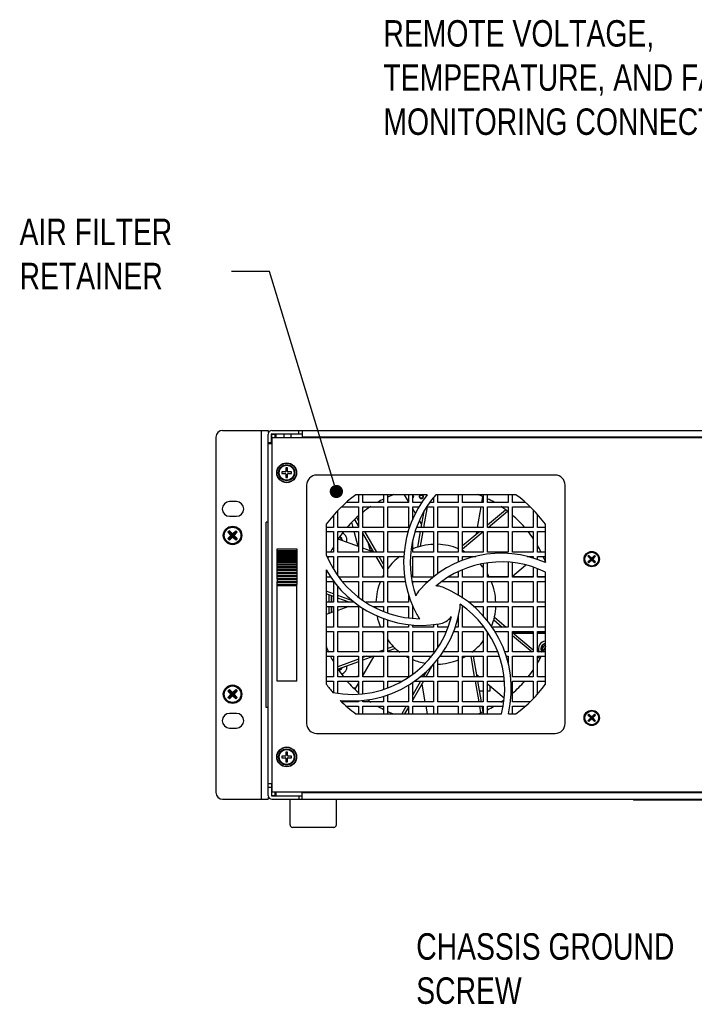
# Model space of a CAD drawing. Header units: inches. Extents: x 0 to 34, y 0 to 22.
# Tile 28 of 31: x 23.8 to 26.9, y 14 to 18.7. Entities that reach past the tile are written whole.
import ezdxf

# ---------------------------------------------------------------- set-up
doc = ezdxf.new("R2010")
doc.units = ezdxf.units.IN
doc.header["$LTSCALE"] = 1.87
doc.header["$MEASUREMENT"] = 0
doc.layers.get('0').update_dxf_attribs({"linetype": 'CONTINUOUS'})
doc.layers.add('COSMETIC', color=7, linetype='CONTINUOUS')
doc.layers.add('DETAIL', color=7, linetype='CONTINUOUS')
doc.styles.get("Standard").update_dxf_attribs({"font": 'txt', "width": 0.8})

msp = doc.modelspace()

# ---------------------------------------------------------------- linework, layer by layer
at = {"color": 7, "linetype": 'CONTINUOUS'}
for p, q in [((24.71718, 16.75801), (24.93218, 16.75801)), ((24.90093, 15.01601), (24.90093, 16.75801)), ((24.94768, 16.70051), (24.94768, 16.74051)), ((24.94918, 16.74051), (24.96468, 16.74051)), ((24.94968, 16.74251), (25.09343, 16.74251)), ((24.96468, 16.72376), (24.96468, 16.74051)), ((24.96968, 16.72376), (24.96968, 16.74236)), ((25.00543, 16.74251), (25.00543, 16.72376)), ((25.03993, 16.74251), (25.03993, 16.72376)), ((25.07768, 16.74251), (25.07768, 16.75801)), ((24.68593, 16.72676), (24.68593, 15.04726)), ((24.93218, 16.70051), (24.94768, 16.70051)), ((24.93218, 15.03351), (24.93218, 16.69551)), ((24.93218, 16.69551), (24.95143, 16.69551)), ((24.99705, 16.56176), (24.99705, 16.55426)), ((25.01343, 16.56176), (24.99705, 16.56176)), ((25.01593, 16.58063), (25.01593, 16.56426)), ((25.02343, 16.58063), (25.01593, 16.58063)), ((25.02343, 16.56426), (25.02343, 16.58063)), ((25.0423, 16.56176), (25.02593, 16.56176)), ((25.0423, 16.55426), (25.0423, 16.56176)), ((24.99705, 16.55426), (25.01343, 16.55426)), ((25.01593, 16.55176), (25.01593, 16.53538)), ((25.01593, 16.53538), (25.02343, 16.53538)), ((25.02343, 16.53538), (25.02343, 16.55176)), ((25.02593, 16.55426), (25.0423, 16.55426)), ((26.28693, 16.54701), (25.16093, 16.54701)), ((25.11393, 16.50001), (25.11393, 15.37401)), ((26.33393, 15.37401), (26.33393, 16.50001)), ((24.78218, 16.42176), (24.75018, 16.42176)), ((25.68324, 16.45451), (25.34631, 16.45451)), ((25.59443, 16.42302), (25.57625, 16.45451)), ((25.68198, 16.45268), (25.68233, 16.45467)), ((26.10154, 16.45451), (25.72393, 16.45451)), ((25.94161, 16.41801), (25.94638, 16.44504)), ((25.62769, 16.3654), (25.61468, 16.38795)), ((25.6551, 16.30026), (25.66827, 16.37494)), ((25.667, 16.30026), (25.68419, 16.39776)), ((25.92085, 16.30026), (25.93804, 16.39776)), ((25.96793, 16.31257), (26.05267, 16.38367)), ((25.97148, 16.30026), (26.06227, 16.37644)), ((24.75018, 16.35226), (24.78218, 16.35226)), ((24.93218, 16.32451), (24.92218, 16.32451)), ((25.33343, 16.30026), (25.32698, 16.32432)), ((25.35893, 16.30749), (25.34132, 16.33798)), ((25.35893, 16.33092), (25.35012, 16.34618)), ((25.65749, 16.31379), (25.64652, 16.3328)), ((24.74948, 16.28426), (24.74192, 16.27671)), ((24.74192, 16.27671), (24.75662, 16.26201)), ((24.7457, 16.24353), (24.78265, 16.28048)), ((24.78265, 16.24353), (24.7457, 16.28048)), ((24.74948, 16.28426), (24.76418, 16.26956)), ((24.77888, 16.28426), (24.76418, 16.26956)), ((24.78643, 16.27671), (24.77173, 16.26201)), ((24.77888, 16.28426), (24.78643, 16.27671)), ((25.20643, 16.31462), (25.20643, 16.1702)), ((25.35773, 16.20955), (25.33885, 16.28001)), ((25.44461, 16.18251), (25.38832, 16.28001)), ((25.63867, 16.20705), (25.65153, 16.28001)), ((25.6512, 16.21069), (25.66342, 16.28001)), ((25.85018, 16.21377), (25.92912, 16.28001)), ((25.85018, 16.19848), (25.94734, 16.28001)), ((25.91523, 16.26835), (25.91728, 16.28001)), ((26.24143, 16.13385), (26.24143, 16.31462)), ((24.75662, 16.26201), (24.74192, 16.24731)), ((24.74948, 16.23976), (24.74192, 16.24731)), ((24.76418, 16.25446), (24.74948, 16.23976)), ((24.75662, 16.26201), (24.77173, 16.26201)), ((24.76418, 16.25446), (24.76418, 16.26956)), ((24.76418, 16.25446), (24.77888, 16.23976)), ((24.77173, 16.26201), (24.78643, 16.24731)), ((24.78643, 16.24731), (24.77888, 16.23976)), ((25.35893, 16.20911), (25.26224, 16.2443)), ((25.43109, 16.18251), (25.37918, 16.27242)), ((25.41509, 16.18867), (25.40432, 16.22888)), ((24.97455, 16.18258), (24.97455, 16.19951)), ((24.97455, 16.19951), (25.0683, 16.19951)), ((24.97455, 16.19008), (25.0683, 16.19008)), ((24.97455, 16.18816), (25.0683, 16.18816)), ((24.97455, 16.18457), (25.0683, 16.18457)), ((25.0683, 16.19951), (25.0683, 16.11179)), ((25.43084, 16.18294), (25.37918, 16.20174)), ((24.97455, 16.16707), (24.97455, 16.18219)), ((24.97455, 16.18219), (25.0683, 16.18219)), ((24.97455, 16.17787), (25.0683, 16.17787)), ((24.97455, 16.17505), (25.0683, 16.17505)), ((24.97455, 16.17002), (25.0683, 16.17002)), ((24.97455, 16.14732), (24.97455, 16.16679)), ((24.97455, 16.16679), (25.0683, 16.16679)), ((24.97455, 16.16109), (25.0683, 16.16109)), ((24.97455, 16.15747), (25.0683, 16.15747)), ((24.97455, 16.15114), (25.0683, 16.15114)), ((24.97455, 16.12393), (24.97455, 16.14716)), ((24.97455, 16.14716), (25.0683, 16.14716)), ((24.97455, 16.14025), (25.0683, 16.14025)), ((24.97455, 16.13594), (25.0683, 16.13594)), ((25.47668, 16.10355), (25.44278, 16.16226)), ((25.47668, 16.12697), (25.4563, 16.16226)), ((26.44644, 16.16799), (26.44194, 16.1635)), ((26.44194, 16.1635), (26.45519, 16.15026)), ((26.45519, 16.15026), (26.44194, 16.13702)), ((26.44644, 16.13253), (26.44194, 16.13702)), ((26.44419, 16.13477), (26.47516, 16.16574)), ((26.47516, 16.13477), (26.44419, 16.16574)), ((26.44644, 16.16799), (26.45968, 16.15475)), ((26.45968, 16.14577), (26.44644, 16.13253)), ((26.45519, 16.15026), (26.46417, 16.15026)), ((26.47292, 16.16799), (26.45968, 16.15475)), ((26.45968, 16.14577), (26.45968, 16.15475)), ((26.45968, 16.14577), (26.47292, 16.13253)), ((26.47741, 16.1635), (26.46417, 16.15026)), ((26.46417, 16.15026), (26.47741, 16.13702)), ((26.47292, 16.16799), (26.47741, 16.1635)), ((26.47741, 16.13702), (26.47292, 16.13253)), ((24.97455, 16.12851), (25.0683, 16.12851)), ((24.97455, 16.08428), (24.97455, 16.1239)), ((24.97455, 16.1239), (25.0683, 16.1239)), ((24.97455, 16.116), (25.0683, 16.116)), ((24.97455, 16.11112), (25.0683, 16.11112)), ((24.97455, 16.10281), (25.0683, 16.10281)), ((24.97455, 16.09771), (25.0683, 16.09771)), ((25.0683, 16.11112), (25.0683, 16.10281)), ((25.0683, 16.10254), (25.0683, 16.08906)), ((25.20643, 16.09891), (25.20643, 15.55939)), ((26.08568, 16.06973), (26.14763, 16.12172)), ((24.97455, 16.08906), (25.0683, 16.08906)), ((24.97455, 16.05506), (24.97455, 16.08376)), ((24.97455, 16.08376), (25.0683, 16.08376)), ((24.97455, 16.07483), (25.0683, 16.07483)), ((24.97455, 16.06939), (25.0683, 16.06939)), ((24.97455, 16.06025), (25.0683, 16.06025)), ((24.97455, 16.0547), (24.97455, 16.04542)), ((24.97455, 16.0547), (25.0683, 16.0547)), ((24.97455, 16.04542), (25.0683, 16.04542)), ((24.97455, 16.02502), (24.97455, 16.04474)), ((25.0683, 16.08903), (25.0683, 16.08428)), ((25.0683, 16.08376), (25.0683, 16.07483)), ((25.0683, 16.07437), (25.0683, 16.06025)), ((25.0683, 16.06014), (25.0683, 16.05506)), ((25.0683, 16.0547), (25.0683, 16.04542)), ((25.0683, 16.04474), (25.0683, 16.03045)), ((25.97506, 16.06786), (26.06543, 16.06786)), ((26.08568, 16.06786), (26.18318, 16.06786)), ((26.20343, 16.06786), (26.24143, 16.06786)), ((26.24143, 15.55939), (26.24143, 16.08894)), ((24.97455, 16.03981), (25.0683, 16.03981)), ((24.97455, 16.03045), (25.0683, 16.03045)), ((24.97455, 15.57451), (24.97455, 16.02484)), ((24.97455, 16.02484), (25.0683, 16.02484)), ((25.0683, 15.57451), (25.0683, 16.03022)), ((25.24118, 15.98592), (25.20643, 15.99857)), ((25.24118, 15.97346), (25.20643, 15.98611)), ((25.22968, 15.97765), (25.22968, 15.94701)), ((25.23843, 15.97446), (25.23843, 15.94701)), ((25.33112, 15.95319), (25.26143, 15.97855)), ((25.31385, 15.94701), (25.26143, 15.96609)), ((25.22968, 15.92676), (25.22968, 15.89637)), ((25.23843, 15.92676), (25.23843, 15.89955)), ((25.31317, 15.92676), (25.26143, 15.90793)), ((25.24118, 15.90056), (25.20643, 15.88791)), ((25.9973, 15.86315), (26.03769, 15.82926)), ((26.00042, 15.87583), (26.05591, 15.82926)), ((26.06183, 15.80901), (26.06543, 15.80599)), ((26.08568, 15.80615), (26.18318, 15.80615)), ((26.08568, 15.80428), (26.18318, 15.72247)), ((26.08568, 15.78899), (26.17802, 15.71151)), ((26.20343, 15.80615), (26.24143, 15.80615)), ((25.47668, 15.72023), (25.45272, 15.71151)), ((25.52327, 15.73719), (25.49693, 15.7276)), ((25.5327, 15.72815), (25.49693, 15.71513)), ((25.35893, 15.67737), (25.26143, 15.64188)), ((25.39709, 15.69126), (25.37918, 15.68474)), ((25.43133, 15.69126), (25.37918, 15.67228)), ((25.43084, 15.69108), (25.37918, 15.6016)), ((25.88824, 15.69126), (25.90543, 15.59376)), ((25.90013, 15.69126), (25.91733, 15.59376)), ((26.20343, 15.69019), (26.21544, 15.68011)), ((25.35893, 15.6649), (25.26224, 15.62971)), ((25.71034, 15.65177), (25.67685, 15.59376)), ((25.35893, 15.5978), (25.34383, 15.59376)), ((25.38029, 15.60353), (25.37918, 15.60323)), ((25.67739, 15.61811), (25.66333, 15.59376)), ((25.91523, 15.60567), (25.92942, 15.59376)), ((24.74948, 15.53426), (24.74192, 15.52671)), ((24.74948, 15.53426), (24.76418, 15.51956)), ((24.77888, 15.53426), (24.76418, 15.51956)), ((24.77888, 15.53426), (24.78643, 15.52671)), ((25.0683, 15.57451), (24.97455, 15.57451)), ((25.34494, 15.54229), (25.33661, 15.54006)), ((25.35893, 15.56652), (25.34132, 15.53603)), ((25.65163, 15.57351), (25.61468, 15.50949)), ((25.66516, 15.57351), (25.61468, 15.48607)), ((25.65749, 15.56022), (25.67234, 15.47601)), ((25.909, 15.57351), (25.92619, 15.47601)), ((25.9209, 15.57351), (25.93809, 15.47601)), ((25.96793, 15.56145), (26.04638, 15.49562)), ((24.74192, 15.52671), (24.75662, 15.51201)), ((24.75662, 15.51201), (24.74192, 15.49731)), ((24.74948, 15.48976), (24.74192, 15.49731)), ((24.78265, 15.49353), (24.7457, 15.53048)), ((24.7457, 15.49353), (24.78265, 15.53048)), ((24.76418, 15.50446), (24.74948, 15.48976)), ((24.75662, 15.51201), (24.77173, 15.51201)), ((24.76418, 15.50446), (24.76418, 15.51956)), ((24.76418, 15.50446), (24.77888, 15.48976)), ((24.78643, 15.52671), (24.77173, 15.51201)), ((24.77173, 15.51201), (24.78643, 15.49731)), ((24.78643, 15.49731), (24.77888, 15.48976)), ((24.93218, 15.44951), (24.92218, 15.44951)), ((25.58365, 15.45576), (25.56272, 15.41951)), ((25.59443, 15.45099), (25.57625, 15.41951)), ((25.67591, 15.45576), (25.6823, 15.41951)), ((25.92977, 15.45576), (25.93532, 15.42427)), ((25.94166, 15.45576), (25.94638, 15.42898)), ((24.78218, 15.42176), (24.75018, 15.42176)), ((25.34631, 15.41951), (26.03431, 15.41951)), ((26.06647, 15.41951), (26.10154, 15.41951)), ((26.44644, 15.41799), (26.44194, 15.4135)), ((26.44194, 15.4135), (26.45519, 15.40026)), ((26.45519, 15.40026), (26.44194, 15.38702)), ((26.47516, 15.38477), (26.44419, 15.41574)), ((26.44419, 15.38477), (26.47516, 15.41574)), ((26.44644, 15.41799), (26.45968, 15.40475)), ((26.45968, 15.39577), (26.44644, 15.38253)), ((26.45519, 15.40026), (26.46417, 15.40026)), ((26.47292, 15.41799), (26.45968, 15.40475)), ((26.45968, 15.39577), (26.45968, 15.40475)), ((26.45968, 15.39577), (26.47292, 15.38253)), ((26.47741, 15.4135), (26.46417, 15.40026)), ((26.46417, 15.40026), (26.47741, 15.38702)), ((26.47292, 15.41799), (26.47741, 15.4135)), ((24.75018, 15.35226), (24.78218, 15.35226)), ((26.44644, 15.38253), (26.44194, 15.38702)), ((26.47741, 15.38702), (26.47292, 15.38253)), ((25.16093, 15.32701), (26.28693, 15.32701)), ((24.99705, 15.21976), (24.99705, 15.21226)), ((25.01343, 15.21976), (24.99705, 15.21976)), ((24.99705, 15.21226), (25.01343, 15.21226)), ((25.01593, 15.23863), (25.01593, 15.22226)), ((25.02343, 15.23863), (25.01593, 15.23863)), ((25.01593, 15.20976), (25.01593, 15.19338)), ((25.02343, 15.22226), (25.02343, 15.23863)), ((25.02343, 15.19338), (25.02343, 15.20976)), ((25.0423, 15.21976), (25.02593, 15.21976)), ((25.02593, 15.21226), (25.0423, 15.21226)), ((25.0423, 15.21226), (25.0423, 15.21976)), ((25.01593, 15.19338), (25.02343, 15.19338)), ((24.95143, 15.08926), (24.93218, 15.08926)), ((24.93218, 15.07351), (24.94768, 15.07351)), ((24.94918, 15.03351), (24.96468, 15.03351)), ((24.96468, 15.03351), (24.96468, 15.05026)), ((25.07768, 15.03151), (25.07768, 15.01601)), ((25.09343, 15.01601), (25.09343, 15.05026)), ((25.09343, 15.04851), (29.02093, 15.04851)), ((24.71718, 15.01601), (24.93218, 15.01601)), ((24.94968, 15.01601), (29.16468, 15.01601)), ((25.0353, 14.8957), (25.0353, 15.01601)), ((25.25405, 14.8957), (25.25405, 15.01601)), ((26.65718, 15.01601), (26.65718, 15.01226)), ((27.90718, 15.01226), (26.65718, 15.01226)), ((25.24155, 14.8832), (25.0478, 14.8832))]:
    msp.add_line(p, q, dxfattribs=at)
at = {"color": 3, "linetype": 'CONTINUOUS'}
for p, q in [((24.93218, 16.75801), (24.93218, 16.74886)), ((24.93218, 16.69551), (24.93218, 16.74051)), ((24.94918, 16.69551), (24.94918, 16.74051)), ((24.94968, 16.75801), (29.16468, 16.75801)), ((25.09343, 16.75801), (25.09343, 16.72376)), ((24.94768, 16.70051), (24.94768, 16.69551)), ((24.95143, 15.05026), (24.95143, 16.72376)), ((24.95143, 16.72376), (29.16293, 16.72376)), ((29.02093, 16.72551), (25.09343, 16.72551)), ((25.35893, 16.41801), (25.30136, 16.41801)), ((25.35893, 16.45451), (25.35893, 16.41801)), ((25.37918, 16.41801), (25.37918, 16.45451)), ((25.47668, 16.41801), (25.37918, 16.41801)), ((25.47668, 16.45451), (25.47668, 16.41801)), ((25.49693, 16.41801), (25.49693, 16.45451)), ((25.59443, 16.41801), (25.49693, 16.41801)), ((25.59443, 16.45451), (25.59443, 16.41801)), ((25.61468, 16.41801), (25.61468, 16.45451)), ((25.65802, 16.41801), (25.61468, 16.41801)), ((25.71218, 16.41801), (25.69586, 16.41801)), ((25.71218, 16.43923), (25.71218, 16.41801)), ((25.73243, 16.41801), (25.73243, 16.45451)), ((25.82993, 16.41801), (25.73243, 16.41801)), ((25.82993, 16.45451), (25.82993, 16.41801)), ((25.85018, 16.41801), (25.85018, 16.45451)), ((25.94768, 16.41801), (25.85018, 16.41801)), ((25.94768, 16.45451), (25.94768, 16.41801)), ((25.96793, 16.41801), (25.96793, 16.45451)), ((26.06543, 16.41801), (25.96793, 16.41801)), ((26.06543, 16.45451), (26.06543, 16.41801)), ((26.08568, 16.41801), (26.08568, 16.45451)), ((26.14649, 16.41801), (26.08568, 16.41801)), ((25.26143, 16.30026), (25.26143, 16.37928)), ((25.2799, 16.39776), (25.35893, 16.39776)), ((25.35893, 16.39776), (25.35893, 16.30026)), ((25.37918, 16.30026), (25.37918, 16.39776)), ((25.37918, 16.39776), (25.47668, 16.39776)), ((25.47668, 16.39776), (25.47668, 16.30026)), ((25.49693, 16.30026), (25.49693, 16.39776)), ((25.49693, 16.39776), (25.59443, 16.39776)), ((25.59443, 16.39776), (25.59443, 16.30026)), ((25.61468, 16.34011), (25.61468, 16.39776)), ((25.61468, 16.39776), (25.64434, 16.39776)), ((25.68146, 16.39776), (25.71218, 16.39776)), ((25.71218, 16.39776), (25.71218, 16.30026)), ((25.73243, 16.30026), (25.73243, 16.39776)), ((25.73243, 16.39776), (25.82993, 16.39776)), ((25.82993, 16.39776), (25.82993, 16.30026)), ((25.85018, 16.30026), (25.85018, 16.39776)), ((25.85018, 16.39776), (25.94768, 16.39776)), ((25.94768, 16.39776), (25.94768, 16.30026)), ((25.96793, 16.30026), (25.96793, 16.39776)), ((25.96793, 16.39776), (26.06543, 16.39776)), ((26.06543, 16.39776), (26.06543, 16.30026)), ((26.08568, 16.30026), (26.08568, 16.39776)), ((26.08568, 16.39776), (26.16795, 16.39776)), ((26.18318, 16.38253), (26.18318, 16.30026)), ((24.92218, 15.44951), (24.92218, 16.32451)), ((25.24118, 16.35742), (25.24118, 16.30026)), ((26.20343, 16.30026), (26.20343, 16.36142)), ((25.24118, 16.30026), (25.20643, 16.30026)), ((25.20643, 16.28001), (25.24118, 16.28001)), ((25.24118, 16.28001), (25.24118, 16.18251)), ((25.35893, 16.30026), (25.26143, 16.30026)), ((25.26143, 16.18251), (25.26143, 16.28001)), ((25.26143, 16.28001), (25.35893, 16.28001)), ((25.35893, 16.28001), (25.35893, 16.18251)), ((25.47668, 16.30026), (25.37918, 16.30026)), ((25.37918, 16.18251), (25.37918, 16.28001)), ((25.37918, 16.28001), (25.47668, 16.28001)), ((25.47668, 16.28001), (25.47668, 16.18251)), ((25.59443, 16.30026), (25.49693, 16.30026)), ((25.49693, 16.18251), (25.49693, 16.28001)), ((25.49693, 16.28001), (25.59301, 16.28001)), ((25.62608, 16.28001), (25.71218, 16.28001)), ((25.71218, 16.30026), (25.63304, 16.30026)), ((25.71218, 16.28001), (25.71218, 16.18251)), ((25.82993, 16.30026), (25.73243, 16.30026)), ((25.73243, 16.18251), (25.73243, 16.28001)), ((25.73243, 16.28001), (25.82993, 16.28001)), ((25.82993, 16.28001), (25.82993, 16.18251)), ((25.94768, 16.30026), (25.85018, 16.30026)), ((25.85018, 16.18251), (25.85018, 16.28001)), ((25.85018, 16.28001), (25.94768, 16.28001)), ((25.94768, 16.28001), (25.94768, 16.18251)), ((26.06543, 16.30026), (25.96793, 16.30026)), ((25.96793, 16.18251), (25.96793, 16.28001)), ((25.96793, 16.28001), (26.06543, 16.28001)), ((26.06543, 16.28001), (26.06543, 16.18251)), ((26.18318, 16.30026), (26.08568, 16.30026)), ((26.08568, 16.18251), (26.08568, 16.28001)), ((26.08568, 16.28001), (26.18318, 16.28001)), ((26.18318, 16.28001), (26.18318, 16.18251)), ((26.24143, 16.30026), (26.20343, 16.30026)), ((26.20343, 16.18251), (26.20343, 16.28001)), ((26.20343, 16.28001), (26.24143, 16.28001)), ((25.61468, 16.18251), (25.61468, 16.23735)), ((25.24118, 16.18251), (25.20643, 16.18251)), ((25.35893, 16.18251), (25.26143, 16.18251)), ((25.47668, 16.18251), (25.37918, 16.18251)), ((25.57508, 16.18251), (25.49693, 16.18251)), ((25.71218, 16.18251), (25.61468, 16.18251)), ((25.82993, 16.18251), (25.73243, 16.18251)), ((25.94768, 16.18251), (25.85018, 16.18251)), ((26.06543, 16.18251), (25.96793, 16.18251)), ((26.18318, 16.18251), (26.08568, 16.18251)), ((26.24143, 16.18251), (26.20343, 16.18251)), ((25.21038, 16.16226), (25.24118, 16.16226)), ((25.24118, 16.16226), (25.24118, 16.10221)), ((25.26143, 16.07306), (25.26143, 16.16226)), ((25.26143, 16.16226), (25.35893, 16.16226)), ((25.35893, 16.16226), (25.35893, 16.06476)), ((25.37918, 16.06476), (25.37918, 16.16226)), ((25.37918, 16.16226), (25.47668, 16.16226)), ((25.47668, 16.16226), (25.47668, 16.06476)), ((25.49693, 16.06476), (25.49693, 16.16226)), ((25.49693, 16.16226), (25.5733, 16.16226)), ((25.61468, 16.06476), (25.61468, 16.16226)), ((25.61468, 16.16226), (25.71218, 16.16226)), ((25.71218, 16.16226), (25.71218, 16.06476)), ((25.73243, 16.07998), (25.73243, 16.16226)), ((25.73243, 16.16226), (25.82993, 16.16226)), ((25.82993, 16.16226), (25.82993, 16.13564)), ((25.85018, 16.14309), (25.85018, 16.16226)), ((25.85018, 16.16226), (25.91185, 16.16226)), ((26.15443, 16.16226), (26.18318, 16.16226)), ((26.18318, 16.16226), (26.18318, 16.15481)), ((26.20343, 16.14752), (26.20343, 16.16226)), ((26.20343, 16.16226), (26.24143, 16.16226)), ((25.82993, 16.09082), (25.82993, 16.06476)), ((25.85018, 16.06476), (25.85018, 16.09989)), ((25.94768, 16.12815), (25.94768, 16.06476)), ((25.96793, 16.06476), (25.96793, 16.13223)), ((26.06543, 16.13478), (26.06543, 16.06476)), ((26.08568, 16.06476), (26.08568, 16.13293)), ((26.18318, 16.11226), (26.18318, 16.06476)), ((26.20343, 16.06476), (26.20343, 16.10415)), ((25.22901, 16.06476), (25.20643, 16.06476)), ((25.20643, 16.04451), (25.24118, 16.04451)), ((25.24118, 16.04451), (25.24118, 15.94701)), ((25.35893, 16.06476), (25.2672, 16.06476)), ((25.28233, 16.04451), (25.35893, 16.04451)), ((25.35893, 16.04451), (25.35893, 15.97153)), ((25.47668, 16.06476), (25.37918, 16.06476)), ((25.37918, 15.95541), (25.37918, 16.04451)), ((25.37918, 16.04451), (25.47668, 16.04451)), ((25.47668, 16.04451), (25.47668, 15.94701)), ((25.57705, 16.06476), (25.49693, 16.06476)), ((25.49693, 15.94701), (25.49693, 16.04451)), ((25.49693, 16.04451), (25.58055, 16.04451)), ((25.71163, 16.06476), (25.61468, 16.06476)), ((25.61468, 16.02985), (25.61468, 16.04451)), ((25.61468, 16.04451), (25.68772, 16.04451)), ((25.75293, 16.04451), (25.82993, 16.04451)), ((25.82993, 16.06476), (25.78089, 16.06476)), ((25.82993, 16.04451), (25.82993, 15.97948)), ((25.94768, 16.06476), (25.85018, 16.06476)), ((25.85018, 15.96576), (25.85018, 16.04451)), ((25.85018, 16.04451), (25.94768, 16.04451)), ((25.94768, 16.04451), (25.94768, 15.94701)), ((26.06543, 16.06476), (25.96793, 16.06476)), ((25.96793, 15.94701), (25.96793, 16.04451)), ((25.96793, 16.04451), (26.06543, 16.04451)), ((26.06543, 16.04451), (26.06543, 15.94701)), ((26.18318, 16.06476), (26.08568, 16.06476)), ((26.08568, 15.94701), (26.08568, 16.04451)), ((26.08568, 16.04451), (26.18318, 16.04451)), ((26.18318, 16.04451), (26.18318, 15.94701)), ((26.24143, 16.06476), (26.20343, 16.06476)), ((26.20343, 15.94701), (26.20343, 16.04451)), ((26.20343, 16.04451), (26.24143, 16.04451)), ((25.26143, 15.94701), (25.26143, 16.02186)), ((25.73243, 16.02266), (25.73243, 16.02945)), ((25.21893, 15.98156), (25.21893, 15.94701)), ((25.59443, 15.98578), (25.59443, 15.94701)), ((25.24118, 15.94701), (25.20643, 15.94701)), ((25.20643, 15.92676), (25.24118, 15.92676)), ((25.21893, 15.92676), (25.21893, 15.89246)), ((25.24118, 15.92676), (25.24118, 15.82926)), ((25.33822, 15.94701), (25.26143, 15.94701)), ((25.26143, 15.82926), (25.26143, 15.92676)), ((25.26143, 15.92676), (25.35893, 15.92676)), ((25.35893, 15.92676), (25.35893, 15.82926)), ((25.37918, 15.82926), (25.37918, 15.91896)), ((25.47668, 15.94701), (25.39266, 15.94701)), ((25.42746, 15.92676), (25.47668, 15.92676)), ((25.47668, 15.92676), (25.47668, 15.90424)), ((25.59443, 15.94701), (25.49693, 15.94701)), ((25.49693, 15.89612), (25.49693, 15.92676)), ((25.49693, 15.92676), (25.59443, 15.92676)), ((25.59443, 15.92676), (25.59443, 15.87345)), ((25.61468, 15.87162), (25.61468, 15.92676)), ((25.85018, 15.82926), (25.85018, 15.92676)), ((25.85018, 15.92676), (25.85207, 15.92676)), ((25.94768, 15.94701), (25.87786, 15.94701)), ((25.90137, 15.92676), (25.94768, 15.92676)), ((25.94768, 15.92676), (25.94768, 15.88148)), ((26.06543, 15.94701), (25.96793, 15.94701)), ((25.96793, 15.85703), (25.96793, 15.92676)), ((25.96793, 15.92676), (26.06543, 15.92676)), ((26.06543, 15.92676), (26.06543, 15.82926)), ((26.18318, 15.94701), (26.08568, 15.94701)), ((26.08568, 15.82926), (26.08568, 15.92676)), ((26.08568, 15.92676), (26.18318, 15.92676)), ((26.18318, 15.92676), (26.18318, 15.82926)), ((26.24143, 15.94701), (26.20343, 15.94701)), ((26.20343, 15.82926), (26.20343, 15.92676)), ((26.20343, 15.92676), (26.24143, 15.92676)), ((25.47668, 15.87014), (25.47668, 15.82926)), ((25.49693, 15.82926), (25.49693, 15.86362)), ((25.82993, 15.88413), (25.82993, 15.82926)), ((25.24118, 15.82926), (25.20643, 15.82926)), ((25.35893, 15.82926), (25.26143, 15.82926)), ((25.47668, 15.82926), (25.37918, 15.82926)), ((25.59443, 15.82926), (25.49693, 15.82926)), ((25.59443, 15.84135), (25.59443, 15.82926)), ((25.61468, 15.82926), (25.61468, 15.83977)), ((25.71218, 15.82926), (25.61468, 15.82926)), ((25.71218, 15.84152), (25.71218, 15.82926)), ((25.73243, 15.82926), (25.73243, 15.84343)), ((25.78168, 15.82926), (25.73243, 15.82926)), ((25.82993, 15.82926), (25.81457, 15.82926)), ((25.94768, 15.82926), (25.85018, 15.82926)), ((25.94768, 15.83251), (25.94768, 15.82926)), ((26.06543, 15.82926), (25.98902, 15.82926)), ((26.18318, 15.82926), (26.08568, 15.82926)), ((26.24143, 15.82926), (26.20343, 15.82926)), ((25.20643, 15.80901), (25.24118, 15.80901)), ((25.24118, 15.80901), (25.24118, 15.71151)), ((25.26143, 15.71151), (25.26143, 15.80901)), ((25.26143, 15.80901), (25.35893, 15.80901)), ((25.35893, 15.80901), (25.35893, 15.71151)), ((25.37918, 15.71151), (25.37918, 15.80901)), ((25.37918, 15.80901), (25.47668, 15.80901)), ((25.47668, 15.80901), (25.47668, 15.71151)), ((25.49693, 15.71151), (25.49693, 15.80901)), ((25.49693, 15.80901), (25.59443, 15.80901)), ((25.59443, 15.80901), (25.59443, 15.71151)), ((25.61468, 15.71151), (25.61468, 15.80901)), ((25.61468, 15.80901), (25.71218, 15.80901)), ((25.71218, 15.80901), (25.71218, 15.71151)), ((25.73243, 15.73208), (25.73243, 15.80901)), ((25.73243, 15.80901), (25.77407, 15.80901)), ((25.80698, 15.80901), (25.82993, 15.80901)), ((25.82993, 15.80901), (25.82993, 15.71151)), ((25.85018, 15.71151), (25.85018, 15.80901)), ((25.85018, 15.80901), (25.94768, 15.80901)), ((25.94768, 15.80901), (25.94768, 15.71151)), ((25.96793, 15.71151), (25.96793, 15.80472)), ((26.00144, 15.80901), (26.06543, 15.80901)), ((26.06543, 15.80901), (26.06543, 15.71151)), ((26.08568, 15.71151), (26.08568, 15.80901)), ((26.08568, 15.80901), (26.18318, 15.80901)), ((26.18318, 15.8013), (26.08923, 15.8013)), ((26.18318, 15.7993), (26.09161, 15.7993)), ((26.18318, 15.80901), (26.18318, 15.71151)), ((26.20343, 15.71151), (26.20343, 15.80901)), ((26.20343, 15.80901), (26.24143, 15.80901)), ((26.24143, 15.8013), (26.20343, 15.8013)), ((26.24143, 15.7993), (26.20343, 15.7993)), ((25.24118, 15.71151), (25.20643, 15.71151)), ((25.20643, 15.69126), (25.24118, 15.69126)), ((25.24118, 15.69126), (25.24118, 15.59376)), ((25.35893, 15.71151), (25.26143, 15.71151)), ((25.26143, 15.59376), (25.26143, 15.69126)), ((25.26143, 15.69126), (25.35893, 15.69126)), ((25.35893, 15.69126), (25.35893, 15.59376)), ((25.47668, 15.71151), (25.37918, 15.71151)), ((25.37918, 15.59376), (25.37918, 15.69126)), ((25.37918, 15.69126), (25.47668, 15.69126)), ((25.47668, 15.69126), (25.47668, 15.59376)), ((25.59443, 15.71151), (25.49693, 15.71151)), ((25.49693, 15.59376), (25.49693, 15.69126)), ((25.49693, 15.69126), (25.59443, 15.69126)), ((25.59443, 15.69126), (25.59443, 15.59376)), ((25.71218, 15.71151), (25.61468, 15.71151)), ((25.61468, 15.60613), (25.61468, 15.69126)), ((25.61468, 15.69126), (25.70318, 15.69126)), ((25.73243, 15.59376), (25.73243, 15.67836)), ((25.74195, 15.69126), (25.82993, 15.69126)), ((25.82993, 15.71151), (25.75691, 15.71151)), ((25.82993, 15.69126), (25.82993, 15.59376)), ((25.94768, 15.71151), (25.85018, 15.71151)), ((25.85018, 15.59376), (25.85018, 15.69126)), ((25.85018, 15.69126), (25.94768, 15.69126)), ((25.94768, 15.69126), (25.94768, 15.59376)), ((26.01537, 15.71151), (25.96793, 15.71151)), ((25.96793, 15.59376), (25.96793, 15.69126)), ((25.96793, 15.69126), (26.02301, 15.69126)), ((26.06543, 15.71151), (26.04962, 15.71151)), ((26.05564, 15.69126), (26.06543, 15.69126)), ((26.06543, 15.69126), (26.06543, 15.65538)), ((26.18318, 15.71151), (26.08568, 15.71151)), ((26.08568, 15.59376), (26.08568, 15.69126)), ((26.08568, 15.69126), (26.18318, 15.69126)), ((26.18318, 15.69126), (26.18318, 15.59376)), ((26.24143, 15.71151), (26.20343, 15.71151)), ((26.20343, 15.59376), (26.20343, 15.69126)), ((26.20343, 15.69126), (26.24143, 15.69126)), ((25.71218, 15.65364), (25.71218, 15.59376)), ((25.24118, 15.59376), (25.20643, 15.59376)), ((25.35893, 15.59376), (25.26143, 15.59376)), ((25.47668, 15.59376), (25.37918, 15.59376)), ((25.59443, 15.59376), (25.49693, 15.59376)), ((25.71218, 15.59376), (25.64817, 15.59376)), ((25.82993, 15.59376), (25.73243, 15.59376)), ((25.94768, 15.59376), (25.85018, 15.59376)), ((26.04459, 15.59376), (25.96793, 15.59376)), ((26.18318, 15.59376), (26.08568, 15.59376)), ((26.24143, 15.59376), (26.20343, 15.59376)), ((25.20643, 15.57351), (25.24118, 15.57351)), ((25.24118, 15.57351), (25.24118, 15.51959)), ((25.26143, 15.51687), (25.26143, 15.57351)), ((25.26143, 15.57351), (25.35893, 15.57351)), ((25.35893, 15.57351), (25.35893, 15.51314)), ((25.37918, 15.51478), (25.37918, 15.57351)), ((25.37918, 15.57351), (25.47668, 15.57351)), ((25.47668, 15.57351), (25.47668, 15.53625)), ((25.49693, 15.54243), (25.49693, 15.57351)), ((25.49693, 15.57351), (25.5638, 15.57351)), ((25.59443, 15.55611), (25.59443, 15.47601)), ((25.61468, 15.47601), (25.61468, 15.56792)), ((25.62192, 15.57351), (25.71218, 15.57351)), ((25.71218, 15.57351), (25.71218, 15.47601)), ((25.73243, 15.47601), (25.73243, 15.57351)), ((25.73243, 15.57351), (25.82993, 15.57351)), ((25.82993, 15.57351), (25.82993, 15.47601)), ((25.85018, 15.47601), (25.85018, 15.57351)), ((25.85018, 15.57351), (25.94768, 15.57351)), ((25.94768, 15.57351), (25.94768, 15.47601)), ((25.96793, 15.47601), (25.96793, 15.57351)), ((25.96793, 15.57351), (26.04645, 15.57351)), ((25.97849, 15.55259), (25.97849, 15.5258)), ((26.08568, 15.47601), (26.08568, 15.57351)), ((26.08568, 15.57351), (26.18318, 15.57351)), ((26.18318, 15.57351), (26.18318, 15.49149)), ((26.20343, 15.5126), (26.20343, 15.57351)), ((26.20343, 15.57351), (26.24143, 15.57351)), ((25.47668, 15.50291), (25.47668, 15.47601)), ((25.49693, 15.47601), (25.49693, 15.50979)), ((25.94768, 15.5258), (25.92931, 15.5258)), ((25.97849, 15.5258), (25.96793, 15.5258)), ((25.35893, 15.47601), (25.27935, 15.47601)), ((25.3013, 15.45576), (25.35893, 15.45576)), ((25.35893, 15.48201), (25.35893, 15.47601)), ((25.35893, 15.45576), (25.35893, 15.41951)), ((25.37918, 15.47601), (25.37918, 15.48408)), ((25.47668, 15.47601), (25.37918, 15.47601)), ((25.37918, 15.41951), (25.37918, 15.45576)), ((25.37918, 15.45576), (25.47668, 15.45576)), ((25.47668, 15.45576), (25.47668, 15.41951)), ((25.59443, 15.47601), (25.49693, 15.47601)), ((25.49693, 15.41951), (25.49693, 15.45576)), ((25.49693, 15.45576), (25.59443, 15.45576)), ((25.59443, 15.45576), (25.59443, 15.41951)), ((25.71218, 15.47601), (25.61468, 15.47601)), ((25.61468, 15.41951), (25.61468, 15.45576)), ((25.61468, 15.45576), (25.71218, 15.45576)), ((25.71218, 15.45576), (25.71218, 15.41951)), ((25.82993, 15.47601), (25.73243, 15.47601)), ((25.73243, 15.41951), (25.73243, 15.45576)), ((25.73243, 15.45576), (25.82993, 15.45576)), ((25.82993, 15.45576), (25.82993, 15.41951)), ((25.94768, 15.47601), (25.85018, 15.47601)), ((25.85018, 15.41951), (25.85018, 15.45576)), ((25.85018, 15.45576), (25.94768, 15.45576)), ((25.94768, 15.45576), (25.94768, 15.41951)), ((26.04446, 15.47601), (25.96793, 15.47601)), ((25.96793, 15.41951), (25.96793, 15.45576)), ((25.96793, 15.45576), (26.04083, 15.45576)), ((26.1677, 15.47601), (26.08568, 15.47601)), ((26.08568, 15.41951), (26.08568, 15.45576)), ((26.08568, 15.45576), (26.14618, 15.45576)), ((24.94768, 15.08926), (24.94768, 15.03351)), ((24.94918, 15.03351), (24.94918, 15.08926)), ((24.93218, 15.02517), (24.93218, 15.01601)), ((24.94968, 15.03151), (25.09343, 15.03151)), ((29.16293, 15.05026), (24.95143, 15.05026)), ((24.96968, 15.03201), (24.96968, 15.05026))]:
    msp.add_line(p, q, dxfattribs=at)
at = {"color": 7, "linetype": 'CONTINUOUS'}
for centre, radius in [((25.01968, 16.55801), 0.04688), ((25.01968, 16.55801), 0.04562), ((25.01968, 16.55801), 0.03812), ((25.01968, 16.55801), 0.03513), ((25.6554, 16.44544), 0.00725), ((24.76418, 16.26201), 0.04375), ((24.76418, 16.26201), 0.039), ((26.45968, 16.15026), 0.03269), ((24.76418, 15.51201), 0.04375), ((24.76418, 15.51201), 0.039), ((26.45968, 15.40026), 0.03269), ((25.01968, 15.21601), 0.04688), ((25.01968, 15.21601), 0.04562), ((25.01968, 15.21601), 0.03812), ((25.01968, 15.21601), 0.03513)]:
    msp.add_circle(centre, radius, dxfattribs=at)
at = {"color": 3, "linetype": 'CONTINUOUS'}
for centre in [(26.45968, 16.15026), (26.45968, 15.40026)]:
    msp.add_circle(centre, 0.03625, dxfattribs=at)
at = {"color": 7, "linetype": 'CONTINUOUS'}
for centre, radius, start, end in [((24.71718, 16.72676), 0.03125, 90, 180), ((24.94968, 16.74051), 0.002, 90, 180), ((25.01343, 16.56426), 0.0025, 270, 360), ((25.02593, 16.56426), 0.0025, 180, 270), ((25.01343, 16.55176), 0.0025, 0, 90), ((25.02593, 16.55176), 0.0025, 90, 180), ((25.16093, 16.50001), 0.047, 90, 180), ((26.28693, 16.50001), 0.047, 0, 90), ((24.75018, 16.38701), 0.03475, 90, 270), ((24.78218, 16.38701), 0.03475, 270, 90), ((25.72393, 15.93701), 0.64062, 126.11799, 143.88201), ((25.72393, 15.93701), 0.5546, 116.50246, 119.66186), ((25.72393, 15.93701), 0.5546, 110.88074, 114.21904), ((26.0887, 16.13374), 0.517, 141.65158, 208.33901), ((26.0887, 16.13374), 0.48575, 138.67288, 198.91578), ((25.61603, 16.44544), 0.00375, 248.81354, 111.18646), ((25.6554, 16.44544), 0.00975, 110.7014, 69.2986), ((25.72393, 15.93701), 0.5546, 66.14784, 69.11926), ((25.72393, 15.93701), 0.5546, 60.33814, 63.86356), ((25.72393, 15.93701), 0.64062, 36.11799, 53.88201), ((25.72393, 15.93701), 0.5546, 123.69578, 128.53836), ((25.72393, 15.93701), 0.5546, 51.8954, 56.30422), ((25.72393, 15.93701), 0.5546, 131.2406, 138.99761), ((25.72393, 15.93701), 0.5546, 41.00239, 49.19277), ((25.72393, 15.93701), 0.5546, 141.75372, 146.66104), ((25.72393, 15.93701), 0.5546, 33.9221, 38.24628), ((25.26893, 16.24101), 0.01, 344.69562, 94.27086), ((25.26893, 16.24101), 0.01325, 343.37095, 83.64987), ((25.72393, 15.93701), 0.5546, 150.69101, 153.6649), ((25.41918, 16.20607), 0.00375, 143.47373, 276.82855), ((25.41918, 16.18639), 0.00375, 351.69902, 148.2928), ((25.41918, 16.20601), 0.00375, 230.80242, 276.90645), ((25.72393, 15.93701), 0.28318, 92.38596, 112.72482), ((25.72393, 15.93701), 0.28318, 67.96996, 88.27331), ((25.72393, 15.93701), 0.28318, 60.42785, 63.43956), ((25.72393, 15.93701), 0.5546, 26.3351, 30.03933), ((25.65593, 16.35433), 0.48575, 202.27516, 269.00274), ((25.72393, 15.93701), 0.5546, 156.02267, 156.87151), ((25.72393, 15.93701), 0.28318, 127.05168, 143.40941), ((26.03289, 15.66077), 0.517, 66.21142, 138.20068), ((26.03289, 15.66077), 0.47625, 64.03154, 130.44651), ((25.72393, 15.93701), 0.28318, 51.94825, 52.94832), ((25.72393, 15.93701), 0.5546, 20.8256, 23.97733), ((25.65593, 16.35433), 0.517, 209.60637, 279.25462), ((25.72393, 15.93701), 0.28318, 37.78994, 41.87652), ((25.72393, 15.93701), 0.28318, 157.61532, 177.95513), ((25.72393, 15.93701), 0.28318, 150.91648, 153.13068), ((25.72393, 15.93701), 0.28318, 26.86932, 30.28506), ((25.72393, 15.93701), 0.28318, 2.04487, 22.38468), ((25.72393, 15.93701), 0.10256, 138.20068, 157.49058), ((25.72393, 15.93701), 0.0862, 68.07642, 90), ((25.56308, 15.53736), 0.517, 346.82362, 68.07642), ((25.32671, 15.99716), 0.517, 263.91212, 351.38877), ((25.72393, 15.93701), 0.28318, 182.09587, 183.8552), ((25.72393, 15.93701), 0.11525, 351.38877, 360), ((25.56308, 15.53736), 0.48575, 345.95911, 55.3609), ((25.72393, 15.93701), 0.28318, 338.44198, 357.90413), ((25.32671, 15.99716), 0.48575, 259.47309, 345.86487), ((25.72393, 15.93701), 0.28318, 191.08313, 202.44005), ((25.72393, 15.93701), 0.10256, 208.33901, 221.79932), ((25.72393, 15.93701), 0.09418, 279.25462, 321.61969), ((25.72393, 15.93701), 0.28318, 206.92458, 209.08352), ((25.72393, 15.93701), 0.28318, 216.59059, 233.031), ((25.72393, 15.93701), 0.28318, 329.71494, 331.01578), ((25.72393, 15.93701), 0.5546, 200.75853, 204.00638), ((25.72393, 15.93701), 0.28318, 306.969, 322.21006), ((26.24399, 15.7263), 0.02538, 95.82882, 216.74389), ((26.24399, 15.7263), 0.01725, 98.53768, 224.37674), ((25.72393, 15.93701), 0.5546, 335.99362, 339.24147), ((25.72393, 15.93701), 0.5546, 206.36425, 209.30899), ((25.72393, 15.93701), 0.28318, 240.53438, 242.69029), ((25.72393, 15.93701), 0.28318, 247.27518, 259.9386), ((25.72393, 15.93701), 0.28318, 271.72669, 292.03004), ((25.72393, 15.93701), 0.28318, 296.56044, 299.46562), ((25.72393, 15.93701), 0.5546, 329.96067, 333.63575), ((25.72393, 15.93701), 0.5546, 213.33896, 218.27787), ((25.26893, 15.64101), 0.01325, 239.99853, 340.1128), ((25.26893, 15.64101), 0.01, 257.53928, 322.35196), ((25.72393, 15.93701), 0.5546, 321.72213, 326.0779), ((25.72393, 15.93701), 0.64062, 216.11799, 220.66117), ((25.72393, 15.93701), 0.5546, 221.03777, 228.7594), ((25.72393, 15.93701), 0.5546, 310.80723, 318.96223), ((25.72393, 15.93701), 0.64062, 306.11799, 323.88201), ((25.72393, 15.93701), 0.5546, 234.38864, 236.35396), ((25.72393, 15.93701), 0.5546, 303.64604, 305.50909), ((25.72393, 15.93701), 0.64062, 225.11913, 233.88201), ((25.72393, 15.93701), 0.5546, 240.38792, 243.49754), ((25.72393, 15.93701), 0.5546, 296.13644, 299.61208), ((24.75018, 15.38701), 0.03475, 90, 270), ((24.78218, 15.38701), 0.03475, 270, 90), ((25.72393, 15.93701), 0.5546, 245.78096, 249.11926), ((25.72393, 15.93701), 0.5546, 290.88074, 293.85216), ((25.16093, 15.37401), 0.047, 180, 270), ((26.28693, 15.37401), 0.047, 270, 360), ((25.01343, 15.22226), 0.0025, 270, 360), ((25.01343, 15.20976), 0.0025, 0, 90), ((25.02593, 15.22226), 0.0025, 180, 270), ((25.02593, 15.20976), 0.0025, 90, 180), ((24.71718, 15.04726), 0.03125, 180, 270), ((24.94968, 15.03351), 0.0175, 180, 270), ((25.0478, 14.8957), 0.0125, 180, 270), ((25.24155, 14.8957), 0.0125, 270, 360)]:
    msp.add_arc(centre, radius, start, end, dxfattribs=at)
at = {"color": 3, "linetype": 'CONTINUOUS'}
for centre, radius, start, end in [((24.94968, 16.74051), 0.0175, 90, 180), ((26.24399, 15.7263), 0.03625, 94.09667, 204.23371), ((26.24399, 15.7263), 0.0235, 96.31182, 219.14215), ((24.94968, 15.03351), 0.002, 180, 270)]:
    msp.add_arc(centre, radius, start, end, dxfattribs=at)
at = {"layer": 'COSMETIC', "color": 4, "linetype": 'CONTINUOUS'}
for centre, start, end in [((25.26893, 16.24101), 341.32467, 65.11147), ((25.26893, 15.64101), 287.08947, 6.23533)]:
    msp.add_arc(centre, 0.035, start, end, dxfattribs=at)
at = {"layer": 'DETAIL', "color": 2, "linetype": 'CONTINUOUS'}
for p, q in [((24.93853, 17.50801), (24.75853, 17.50801)), ((25.24498, 16.49954), (24.93853, 17.50801))]:
    msp.add_line(p, q, dxfattribs=at)
at = {"layer": 'DETAIL', "color": 2, "linetype": 'CONTINUOUS', "const_width": 0.03125}
msp.add_lwpolyline([(25.23845, 16.46964, 1), (25.2697, 16.46964, 1)], format="xyb", close=True, dxfattribs=at)

# ---------------------------------------------------------------- texts
at = {"layer": 'DETAIL', "color": 2, "linetype": 'CONTINUOUS', "char_height": 0.125, "attachment_point": 1}
for s, insert, width in [('REMOTE VOLTAGE,\\PTEMPERATURE, AND FAN\\PMONITORING CONNECTOR', (25.47652, 18.69551), 2), ('AIR FILTER\\PRETAINER', (23.75853, 17.75801), 1), ('CHASSIS GROUND\\PSCREW', (25.63121, 14.3832), 1.4)]:
    msp.add_mtext(s, dxfattribs=dict(at, insert=insert, width=width))

doc.saveas('drawing.dxf')
